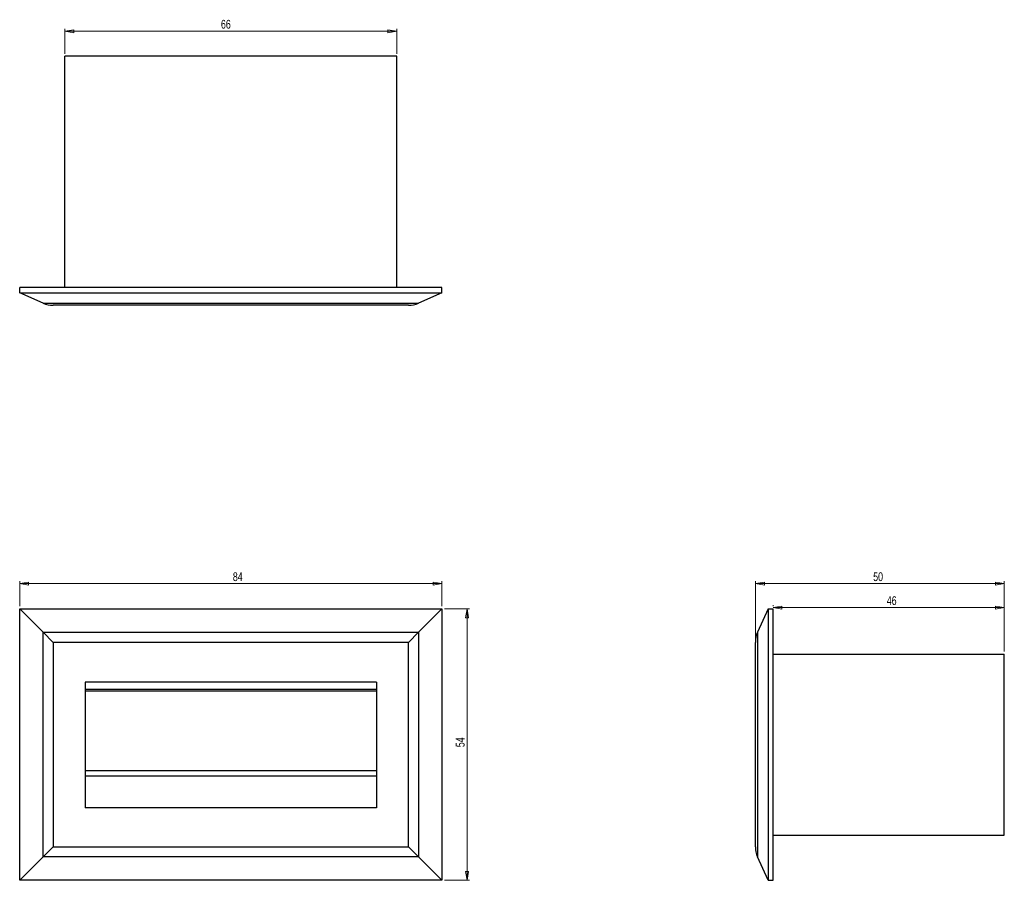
# Model space of a CAD drawing. Header units: millimetres. Extents: x 473 to 865, y 361 to 703.
import ezdxf

# ---------------------------------------------------------------- set-up
doc = ezdxf.new("R2010")
doc.units = ezdxf.units.MM
doc.styles.add('SLDTEXTSTYLE0', font='TXT', dxfattribs={"width": 0.75})
doc.dimstyles.new('SLDDIMSTYLE0', dxfattribs={"dimtxt": 3.5, "dimasz": 3.556, "dimexe": 0, "dimexo": 0.0625, "dimgap": 0.875, "dimtad": 1, "dimdec": 0, "dimlfac": 0.5, "dimrnd": 1e-09, "dimzin": 12, "dimdsep": 46, "dimtxsty": 'SLDTEXTSTYLE0', "dimblk1": 'CLOSED', "dimblk2": 'CLOSED', "dimsah": 1, "dimcen": 0.09, "dimadec": 0, "dimazin": 3, "dimtfac": 1, "dimtdec": 0, "dimtofl": 0, "dimtmove": 0, "dimatfit": 3, "dimldrblk": 'CLOSED', "dimfxl": 0, "dimfrac": 2, "dimtolj": 1, "dimtzin": 12, "dimarcsym": 0})

# ---------------------------------------------------------------- blocks, each defined once
blk = doc.blocks.new('_Closed')
at = {"color": 0, "linetype": 'ByBlock', "lineweight": -2}
for p, q in [((-1, 0.166667), (0, 0)), ((-1, 0.166667), (-1, -0.166667)), ((0, 0), (-1, -0.166667)), ((0, 0), (-1, 0))]:
    blk.add_line(p, q, dxfattribs=at)
blk = doc.blocks.new('_D')
at = {"color": 7, "linetype": 'Continuous', "lineweight": 0}
for p, q in [((642.13, 468.55), (652.13, 468.55)), ((651.13, 468.55), (651.13, 360.55)), ((642.13, 360.55), (652.13, 360.55))]:
    blk.add_line(p, q, dxfattribs=at)
at = {"color": 7, "linetype": 'Continuous', "lineweight": 18, "xscale": 3.556, "yscale": 3.556}
for p, rotation in [((651.13, 468.55, -276.6), 90.0000000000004), ((651.13, 360.55, -276.6), 270.0000000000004)]:
    blk.add_blockref('_Closed', p, dxfattribs=dict(at, rotation=rotation))
at = {"color": 7, "linetype": 'Continuous', "lineweight": 18, "insert": (646.62, 413.5), "char_height": 3.5, "attachment_point": 1, "rotation": 90, "style": 'SLDTEXTSTYLE0'}
blk.add_mtext('54', dxfattribs=at)
blk = doc.blocks.new('_D_1')
at = {"color": 7, "linetype": 'Continuous', "lineweight": 0}
for p, q in [((473.13, 469.55), (473.13, 479.55)), ((473.13, 478.55), (641.13, 478.55)), ((641.13, 469.55), (641.13, 479.55))]:
    blk.add_line(p, q, dxfattribs=at)
at = {"color": 7, "linetype": 'Continuous', "lineweight": 18, "xscale": 3.556, "yscale": 3.556, "rotation": 180.0000000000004}
blk.add_blockref('_Closed', (473.13, 478.55, -276.6), dxfattribs=at)
at = {"color": 7, "linetype": 'Continuous', "lineweight": 18, "xscale": 3.556, "yscale": 3.556}
blk.add_blockref('_Closed', (641.13, 478.55, -276.6), dxfattribs=at)
at = {"color": 7, "linetype": 'Continuous', "lineweight": 18, "insert": (557.93, 483.07), "char_height": 3.5, "attachment_point": 1, "style": 'SLDTEXTSTYLE0'}
blk.add_mtext('84', dxfattribs=at)
blk = doc.blocks.new('_D_2')
at = {"color": 7, "linetype": 'Continuous', "lineweight": 0}
for p, q in [((491.13, 689.28), (491.13, 699.28)), ((623.13, 698.28), (491.13, 698.28)), ((623.13, 689.28), (623.13, 699.28))]:
    blk.add_line(p, q, dxfattribs=at)
at = {"color": 7, "linetype": 'Continuous', "lineweight": 18, "xscale": 3.556, "yscale": 3.556, "rotation": 180.0000000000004}
blk.add_blockref('_Closed', (491.13, 698.28, 0.91), dxfattribs=at)
at = {"color": 7, "linetype": 'Continuous', "lineweight": 18, "xscale": 3.556, "yscale": 3.556}
blk.add_blockref('_Closed', (623.13, 698.28, 0.91), dxfattribs=at)
at = {"color": 7, "linetype": 'Continuous', "lineweight": 18, "insert": (553.19, 702.79), "char_height": 3.5, "attachment_point": 1, "style": 'SLDTEXTSTYLE0'}
blk.add_mtext('66', dxfattribs=at)
blk = doc.blocks.new('_D_3')
at = {"color": 7, "linetype": 'Continuous', "lineweight": 0}
for p, q in [((765.82, 456.2), (765.82, 479.55)), ((765.82, 478.55), (864.82, 478.55)), ((864.82, 451.55), (864.82, 479.55))]:
    blk.add_line(p, q, dxfattribs=at)
at = {"color": 7, "linetype": 'Continuous', "lineweight": 18, "xscale": 3.556, "yscale": 3.556, "rotation": 180.0000000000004}
blk.add_blockref('_Closed', (765.82, 478.55, 2.51), dxfattribs=at)
at = {"color": 7, "linetype": 'Continuous', "lineweight": 18, "xscale": 3.556, "yscale": 3.556}
blk.add_blockref('_Closed', (864.82, 478.55, 2.51), dxfattribs=at)
at = {"color": 7, "linetype": 'Continuous', "lineweight": 18, "insert": (812.67, 483.07), "char_height": 3.5, "attachment_point": 1, "style": 'SLDTEXTSTYLE0'}
blk.add_mtext('50', dxfattribs=at)
blk = doc.blocks.new('_D_4')
at = {"color": 7, "linetype": 'Continuous', "lineweight": 0}
for p, q in [((772.82, 469.55), (772.82, 470.02)), ((772.82, 469.02), (864.82, 469.02)), ((864.82, 451.55), (864.82, 470.02))]:
    blk.add_line(p, q, dxfattribs=at)
at = {"color": 7, "linetype": 'Continuous', "lineweight": 18, "xscale": 3.556, "yscale": 3.556, "rotation": 180.0000000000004}
blk.add_blockref('_Closed', (772.82, 469.02, 2.51), dxfattribs=at)
at = {"color": 7, "linetype": 'Continuous', "lineweight": 18, "xscale": 3.556, "yscale": 3.556}
blk.add_blockref('_Closed', (864.82, 469.02, 2.51), dxfattribs=at)
at = {"color": 7, "linetype": 'Continuous', "lineweight": 18, "insert": (818.07, 473.54), "char_height": 3.5, "attachment_point": 1, "style": 'SLDTEXTSTYLE0'}
blk.add_mtext('46', dxfattribs=at)

msp = doc.modelspace()

# ---------------------------------------------------------------- linework, layer by layer
at = {"color": 7, "linetype": 'Continuous', "lineweight": 25}
for p, q in [((491.13, 596.28), (491.13, 688.28)), ((623.13, 688.28), (491.13, 688.28)), ((623.13, 596.28), (623.13, 688.28)), ((641.13, 596.28), (473.13, 596.28)), ((473.13, 594.28), (473.13, 596.28)), ((641.13, 594.28), (641.13, 596.28)), ((473.13, 594.28), (641.13, 594.28)), ((482.42, 590.14), (473.13, 594.28)), ((641.13, 594.28), (631.84, 590.14)), ((482.42, 590.14), (631.84, 590.14)), ((627.77, 589.28), (486.49, 589.28)), ((473.13, 468.55), (641.13, 468.55)), ((482.42, 459.27), (473.13, 468.55)), ((473.13, 360.55), (473.13, 468.55)), ((641.13, 468.55), (631.84, 459.27)), ((641.13, 468.55), (641.13, 360.55)), ((770.82, 468.55), (766.69, 459.27)), ((770.82, 468.55), (770.82, 360.55)), ((770.82, 468.55), (772.82, 468.55)), ((772.82, 360.55), (772.82, 468.55)), ((482.42, 459.27), (631.84, 459.27)), ((482.42, 459.27), (486.49, 455.2)), ((482.42, 369.84), (482.42, 459.27)), ((631.84, 459.27), (627.77, 455.2)), ((631.84, 459.27), (631.84, 369.84)), ((766.69, 459.27), (766.69, 369.84)), ((486.49, 455.2), (486.49, 373.91)), ((627.77, 455.2), (486.49, 455.2)), ((627.77, 373.91), (627.77, 455.2)), ((765.82, 373.91), (765.82, 455.2)), ((772.82, 450.55), (864.82, 450.55)), ((864.82, 378.55), (864.82, 450.55)), ((499.13, 439.35), (499.13, 389.35)), ((615.13, 439.35), (499.13, 439.35)), ((615.13, 439.35), (615.13, 389.35)), ((499.13, 436.56), (615.13, 436.56)), ((499.13, 435.98), (615.13, 435.98)), ((499.13, 404.27), (615.13, 404.27)), ((615.13, 402.03), (499.13, 402.03)), ((615.13, 389.35), (499.13, 389.35)), ((772.82, 378.55), (864.82, 378.55)), ((486.49, 373.91), (482.42, 369.84)), ((486.49, 373.91), (627.77, 373.91)), ((627.77, 373.91), (631.84, 369.84)), ((482.42, 369.84), (473.13, 360.55)), ((631.84, 369.84), (482.42, 369.84)), ((641.13, 360.55), (631.84, 369.84)), ((770.82, 360.55), (766.69, 369.84)), ((641.13, 360.55), (473.13, 360.55)), ((770.82, 360.55), (772.82, 360.55))]:
    msp.add_line(p, q, dxfattribs=at)
for centre, start, end in [((486.49, 599.28), 246, 270), ((627.77, 599.28), 270, 294), ((775.82, 455.2), 156, 180), ((775.82, 373.91), 180, 204)]:
    msp.add_arc(centre, 10, start, end, dxfattribs=at)

# ---------------------------------------------------------------- dimensions: what is measured, and where the dimension line sits
at = {"color": 7, "linetype": 'Continuous', "lineweight": 18}
for base, p1, p2, picture, middle in [((491.13, 698.28), (623.13, 688.28), (491.13, 688.28), '_D_2', (555.77, 698.28)), ((641.13, 478.55), (473.13, 468.55), (641.13, 468.55), '_D_1', (560.52, 478.55)), ((864.8249505, 478.55471287), (765.8249505, 455.19896339), (864.8249505, 450.55471287), '_D_3', (815.26075496, 478.55471287)), ((864.82, 469.02), (772.82, 468.55), (864.82, 450.55), '_D_4', (820.66, 469.02))]:
    dim = msp.add_linear_dim(base=base, p1=p1, p2=p2, dimstyle='SLDDIMSTYLE0', dxfattribs=at)
    dim.commit()
    dim.dimension.update_dxf_attribs({"geometry": picture, "text_midpoint": middle, "dimtype": 160})
dim = msp.add_linear_dim(base=(651.13, 360.55), p1=(641.13, 468.55), p2=(641.13, 360.55), angle=90, dimstyle='SLDDIMSTYLE0', dxfattribs=at)
dim.commit()
dim.dimension.update_dxf_attribs({"geometry": '_D', "text_midpoint": (651.13, 416.08), "dimtype": 160})

doc.saveas('drawing.dxf')
